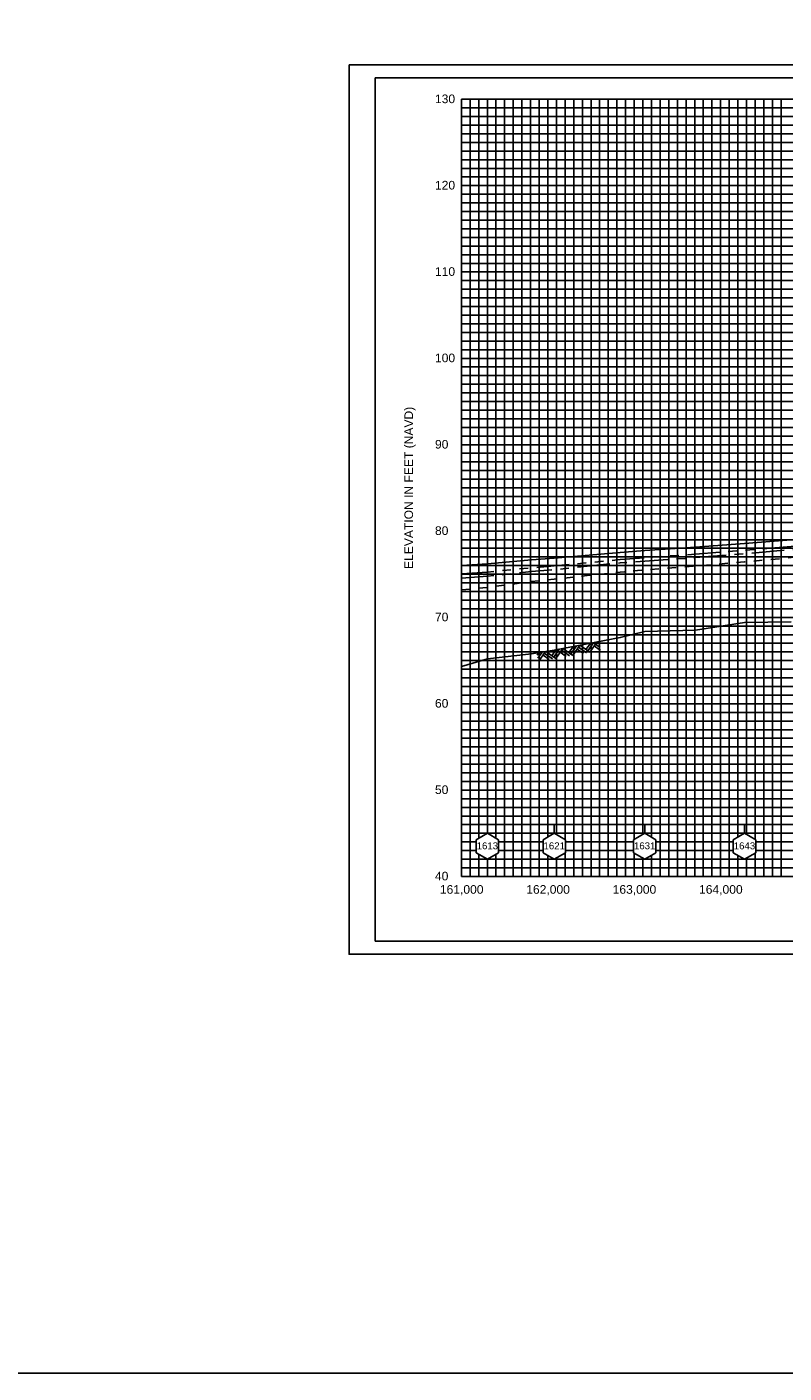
# Model space of a CAD drawing. Header units: inches. Extents: x 11.8 to 93.8, y 23.5 to 67.3.
# Tile 6 of 11: x 33.9 to 42.6, y 33.6 to 49.2. Entities that reach past the tile are written whole.
import ezdxf
from ezdxf.enums import TextEntityAlignment as Align

# ---------------------------------------------------------------- set-up
doc = ezdxf.new("R2010")
doc.units = ezdxf.units.IN
doc.header["$LTSCALE"] = 0.3
doc.header["$MEASUREMENT"] = 0
doc.set_wipeout_variables(frame=1)
for name, pattern in [('CENTER', [2, 1.25, -0.25, 0.25, -0.25]), ('DOT', [0.25, 0, -0.25]), ('HIDDEN', [0.375, 0.25, -0.125]), ('PHANTOM', [2.5, 1.25, -0.25, 0.25, -0.25, 0.25, -0.25])]:
    doc.linetypes.add(name, pattern=pattern)
doc.layers.get('0').update_dxf_attribs({"color": 3, "plot": 0})
for name, color, linetype in [('1', 5, 'Continuous'), ('2', 50, 'Continuous'), ('3', 9, 'DOT'), ('ROCK', 7, 'Continuous'), ('STREAM', 5, 'Continuous'), ('STRUCTURE', 30, 'Continuous'), ('TEXT', 255, 'Continuous'), ('WS10', 4, 'HIDDEN'), ('WS100', 5, 'PHANTOM'), ('WS50', 1, 'CENTER'), ('WS500', 1, 'Continuous'), ('XSEC', 7, 'Continuous')]:
    doc.layers.add(name, color=color, linetype=linetype)
doc.styles.add('ARIAL', font='ARIAL.TTF')
doc.styles.add('xs', font='ARIAL.TTF')

# ---------------------------------------------------------------- blocks, each defined once
blk = doc.blocks.new('wipeout')
blk.add_wipeout([(0, 0.15), (-0.129917, 0.075), (-0.129917, -0.075), (0, -0.15), (0.129917, -0.075), (0.129917, 0.075)])
blk = doc.blocks.new('xsec')
blk.add_line((0, 0.35), (0, 0.25))
blk.add_blockref('wipeout', (0, 0.1))
for p, q in [((-0.13, 0.175), (0, 0.25)), ((-0.13, 0.025), (-0.13, 0.175)), ((0.13, 0.175), (0, 0.25)), ((0, 0.25), (0, 0.25)), ((0.13, 0.025), (0.13, 0.175)), ((0, -0.05), (-0.13, 0.025)), ((0, -0.05), (0.13, 0.025))]:
    blk.add_line(p, q)
blk = doc.blocks.new('rock')
at = {"layer": 'STREAM'}
for p, q in [((0.171, 0.001), (0.147, -0.023)), ((0.209, 0.001), (0.147, -0.061)), ((0.247, 0.001), (0.147, -0.099)), ((0.251, 0.001), (0.351, -0.099)), ((0.375, 0.001), (0.313, -0.061)), ((0.413, 0.001), (0.332, -0.08)), ((0.451, 0.001), (0.351, -0.099)), ((0.451, 0.001), (0.551, -0.099)), ((0.575, 0.001), (0.513, -0.061)), ((0.613, 0.001), (0.532, -0.08)), ((0.651, 0.001), (0.551, -0.099)), ((0.651, 0.001), (0.751, -0.099)), ((0.776, 0.001), (0.713, -0.061)), ((0.813, 0.001), (0.732, -0.08)), ((0.851, 0.001), (0.751, -0.099)), ((0.851, 0.001), (0.88, -0.028)), ((0.211, -0.034), (0.275, -0.099)), ((0.23, -0.016), (0.313, -0.099)), ((0.413, -0.036), (0.475, -0.099)), ((0.432, -0.018), (0.513, -0.099)), ((0.613, -0.036), (0.676, -0.099)), ((0.632, -0.018), (0.713, -0.099)), ((0.813, -0.036), (0.876, -0.099)), ((0.832, -0.018), (0.88, -0.066))]:
    blk.add_line(p, q, dxfattribs=at)

msp = doc.modelspace()

# ---------------------------------------------------------------- linework, layer by layer
at = {"color": 252}
msp.add_lwpolyline([(37.586, 48.777), (53.686, 48.777), (53.686, 38.477), (37.586, 38.477)], close=True, dxfattribs=at)
at = {"layer": '1'}
for p, q in [((37.886, 48.627), (37.886, 38.627)), ((53.386, 48.627), (37.886, 48.627)), ((37.886, 38.627), (37.886, 38.627)), ((37.886, 38.627), (53.386, 38.627)), ((37.886, 38.627), (37.886, 38.627))]:
    msp.add_line(p, q, dxfattribs=at)
at = {"layer": '2', "color": 50}
for p, q in [((38.886, 39.377), (38.886, 48.377)), ((38.886, 48.377), (51.886, 48.377)), ((39.886, 39.377), (39.886, 48.377)), ((40.886, 39.377), (40.886, 48.377)), ((41.886, 39.377), (41.886, 48.377)), ((38.886, 46.377), (51.886, 46.377)), ((38.886, 45.377), (51.886, 45.377)), ((38.886, 44.377), (51.886, 44.377)), ((38.886, 43.377), (51.886, 43.377)), ((38.886, 42.377), (51.886, 42.377)), ((38.886, 41.377), (51.886, 41.377)), ((38.886, 40.377), (48.886, 40.377)), ((38.886, 39.377), (51.886, 39.377))]:
    msp.add_line(p, q, dxfattribs=at)
at = {"layer": '2', "color": 50, "linetype": 'Continuous'}
msp.add_line((38.886, 47.377), (51.886, 47.377), dxfattribs=at)
at = {"layer": '3', "color": 8, "linetype": 'Continuous'}
for p, q in [((38.986, 39.377), (38.986, 48.377)), ((39.086, 39.377), (39.086, 48.377)), ((39.186, 39.377), (39.186, 48.377)), ((39.286, 39.377), (39.286, 48.377)), ((39.386, 39.377), (39.386, 48.377)), ((39.486, 39.377), (39.486, 48.377)), ((39.586, 39.377), (39.586, 48.377)), ((39.686, 39.377), (39.686, 48.377)), ((39.786, 39.377), (39.786, 48.377)), ((39.986, 39.377), (39.986, 48.377)), ((40.086, 39.377), (40.086, 48.377)), ((40.186, 39.377), (40.186, 48.377)), ((40.286, 39.377), (40.286, 48.377)), ((40.386, 39.377), (40.386, 48.377)), ((40.486, 39.377), (40.486, 48.377)), ((40.586, 39.377), (40.586, 48.377)), ((40.686, 39.377), (40.686, 48.377)), ((40.786, 39.377), (40.786, 48.377)), ((40.986, 39.377), (40.986, 48.377)), ((41.086, 39.377), (41.086, 48.377)), ((41.186, 39.377), (41.186, 48.377)), ((41.286, 39.377), (41.286, 48.377)), ((41.386, 39.377), (41.386, 48.377)), ((41.486, 39.377), (41.486, 48.377)), ((41.586, 39.377), (41.586, 48.377)), ((41.686, 39.377), (41.686, 48.377)), ((41.786, 39.377), (41.786, 48.377)), ((41.986, 39.377), (41.986, 48.377)), ((42.086, 39.377), (42.086, 48.377)), ((42.186, 39.377), (42.186, 48.377)), ((42.286, 39.377), (42.286, 48.377)), ((42.386, 39.377), (42.386, 48.377)), ((42.486, 39.377), (42.486, 48.377)), ((42.586, 39.377), (42.586, 48.377)), ((38.886, 48.277), (51.886, 48.277)), ((38.886, 48.177), (51.886, 48.177)), ((38.886, 48.077), (51.886, 48.077)), ((38.886, 47.977), (51.886, 47.977)), ((38.886, 47.877), (51.886, 47.877)), ((38.886, 47.777), (51.886, 47.777)), ((38.886, 47.677), (51.886, 47.677)), ((38.886, 47.577), (51.886, 47.577)), ((38.886, 47.477), (51.886, 47.477)), ((38.886, 47.277), (51.886, 47.277)), ((38.886, 47.177), (51.886, 47.177)), ((38.886, 47.077), (51.886, 47.077)), ((38.886, 46.977), (51.886, 46.977)), ((38.886, 46.877), (51.886, 46.877)), ((38.886, 46.777), (51.886, 46.777)), ((38.886, 46.677), (51.886, 46.677)), ((38.886, 46.577), (51.886, 46.577)), ((38.886, 46.477), (51.886, 46.477)), ((38.886, 46.277), (51.886, 46.277)), ((38.886, 46.177), (51.886, 46.177)), ((38.886, 46.077), (51.886, 46.077)), ((38.886, 45.977), (51.886, 45.977)), ((38.886, 45.877), (51.886, 45.877)), ((38.886, 45.777), (51.886, 45.777)), ((38.886, 45.677), (51.886, 45.677)), ((38.886, 45.577), (51.886, 45.577)), ((38.886, 45.477), (51.886, 45.477)), ((38.886, 45.277), (51.886, 45.277)), ((38.886, 45.177), (51.886, 45.177)), ((38.886, 45.077), (51.886, 45.077)), ((38.886, 44.977), (51.886, 44.977)), ((38.886, 44.877), (51.886, 44.877)), ((38.886, 44.777), (51.886, 44.777)), ((38.886, 44.677), (51.886, 44.677)), ((38.886, 44.577), (51.886, 44.577)), ((38.886, 44.477), (51.886, 44.477)), ((38.886, 44.277), (51.886, 44.277)), ((38.886, 44.177), (51.886, 44.177)), ((38.886, 44.077), (51.886, 44.077)), ((38.886, 43.977), (51.886, 43.977)), ((38.886, 43.877), (51.886, 43.877)), ((38.886, 43.777), (51.886, 43.777)), ((38.886, 43.677), (51.886, 43.677)), ((38.886, 43.577), (51.886, 43.577)), ((38.886, 43.477), (51.886, 43.477)), ((38.886, 43.277), (51.886, 43.277)), ((38.886, 43.177), (51.886, 43.177)), ((38.886, 43.077), (51.886, 43.077)), ((38.886, 42.977), (51.886, 42.977)), ((38.886, 42.877), (51.886, 42.877)), ((38.886, 42.777), (51.886, 42.777)), ((38.886, 42.677), (51.886, 42.677)), ((38.886, 42.577), (51.886, 42.577)), ((38.886, 42.477), (51.886, 42.477)), ((38.886, 42.277), (51.886, 42.277)), ((38.886, 42.177), (51.886, 42.177)), ((38.886, 42.077), (51.886, 42.077)), ((38.886, 41.977), (51.886, 41.977)), ((38.886, 41.877), (51.886, 41.877)), ((38.886, 41.777), (51.886, 41.777)), ((38.886, 41.677), (51.886, 41.677)), ((38.886, 41.577), (51.886, 41.577)), ((38.886, 41.477), (51.886, 41.477)), ((38.886, 41.277), (48.886, 41.277)), ((38.886, 41.177), (48.886, 41.177)), ((38.886, 41.077), (48.886, 41.077)), ((38.886, 40.977), (48.886, 40.977)), ((38.886, 40.877), (48.886, 40.877)), ((38.886, 40.777), (48.886, 40.777)), ((38.886, 40.677), (48.886, 40.677)), ((38.886, 40.577), (48.886, 40.577)), ((38.886, 40.477), (48.886, 40.477)), ((38.886, 40.277), (48.886, 40.277)), ((38.886, 40.177), (48.886, 40.177)), ((38.886, 40.077), (48.886, 40.077)), ((38.886, 39.977), (48.886, 39.977)), ((38.886, 39.877), (48.886, 39.877)), ((38.886, 39.777), (48.886, 39.777)), ((38.886, 39.677), (48.886, 39.677)), ((38.886, 39.577), (48.886, 39.577)), ((38.886, 39.477), (48.886, 39.477))]:
    msp.add_line(p, q, dxfattribs=at)
at = {"layer": 'STREAM', "flags": 128}
msp.add_lwpolyline([(38.886, 41.81), (39.187, 41.897), (39.699, 41.955), (39.961, 41.997), (40.725, 42.144), (41.008, 42.213), (41.596, 42.23), (42.163, 42.317), (42.703, 42.324)], dxfattribs=at)
at = {"layer": 'STRUCTURE'}
msp.add_lwpolyline([(11.796, 54.359), (55.917, 54.359), (55.917, 33.626), (11.796, 33.626)], close=True, dxfattribs=at)
at = {"layer": 'WS10', "flags": 128}
msp.add_lwpolyline([(38.886, 42.696), (39.187, 42.724), (39.699, 42.793), (39.961, 42.821), (40.725, 42.901), (41.008, 42.927), (41.596, 42.971), (42.163, 43.02), (42.703, 43.069), (43.05, 43.103), (43.891, 43.158), (44.443, 43.181), (44.955, 43.211), (44.998, 43.231), (45.027, 43.245), (45.077, 43.245), (45.65, 43.274), (46.057, 43.284), (46.513, 43.3), (47.236, 43.328), (47.67, 43.343), (48.096, 43.359), (48.451, 43.378), (49.261, 43.416), (49.617, 43.431), (50.209, 43.47)], dxfattribs=at)
at = {"layer": 'WS100', "flags": 128}
msp.add_lwpolyline([(38.886, 42.883), (39.187, 42.902), (39.699, 42.952), (39.961, 42.973), (40.725, 43.047), (41.008, 43.068), (41.596, 43.109), (42.163, 43.155), (42.703, 43.2), (43.05, 43.233), (43.891, 43.284), (44.443, 43.308), (44.955, 43.342), (44.998, 43.365), (45.027, 43.381), (45.077, 43.381), (45.65, 43.425), (46.057, 43.437), (46.513, 43.453), (47.236, 43.481), (47.67, 43.497), (48.096, 43.513), (48.451, 43.53), (49.261, 43.565), (49.617, 43.578), (50.209, 43.616)], dxfattribs=at)
at = {"layer": 'WS50', "flags": 128}
msp.add_lwpolyline([(38.886, 42.832), (39.187, 42.853), (39.699, 42.907), (39.961, 42.93), (40.725, 43.008), (41.008, 43.029), (41.596, 43.069), (42.163, 43.115), (42.703, 43.162), (43.05, 43.194), (43.891, 43.247), (44.443, 43.271), (44.955, 43.305), (44.998, 43.348), (45.027, 43.377), (45.077, 43.377), (45.65, 43.409), (46.057, 43.418), (46.513, 43.431), (47.236, 43.454), (47.67, 43.468), (48.096, 43.483), (48.451, 43.498), (49.261, 43.53), (49.617, 43.542), (50.209, 43.578)], dxfattribs=at)
at = {"layer": 'WS500', "flags": 128}
msp.add_lwpolyline([(38.886, 42.98), (39.187, 42.997), (39.699, 43.042), (39.961, 43.062), (40.725, 43.129), (41.008, 43.15), (41.596, 43.19), (42.163, 43.232), (42.703, 43.275)], dxfattribs=at)

# ---------------------------------------------------------------- block references
at = {"layer": 'ROCK', "rotation": 10.16515159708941}
msp.add_blockref('rock', (39.615, 41.938), dxfattribs=at)

# ---------------------------------------------------------------- texts
at = {"layer": 'TEXT', "style": 'ARIAL'}
for s, p in [(' 130', (38.541, 48.332)), (' 120', (38.541, 47.332)), (' 110', (38.541, 46.332)), (' 100', (38.541, 45.332)), (' 90', (38.541, 44.332)), (' 80', (38.541, 43.332)), (' 70', (38.541, 42.332)), (' 60', (38.541, 41.332)), (' 50', (38.541, 40.332)), (' 40', (38.541, 39.332))]:
    msp.add_text(s, height=0.1, dxfattribs=at).set_placement(p)
msp.add_text('ELEVATION IN FEET (NAVD)', height=0.1, rotation=90, dxfattribs=at).set_placement((38.326, 43.877), align=Align.CENTER)
for s, p in [('161,000', (38.889, 39.177)), ('162,000', (39.889, 39.177)), ('163,000', (40.889, 39.177)), ('164,000', (41.889, 39.177))]:
    msp.add_text(s, height=0.1, dxfattribs=at).set_placement(p, align=Align.CENTER)

# ---------------------------------------------------------------- next in the draw order: block references
at = {"layer": 'XSEC', "color": 3}
for p in [(39.187, 39.627), (39.961, 39.627), (41.008, 39.627), (42.163, 39.627)]:
    msp.add_blockref('xsec', p, dxfattribs=at)

# ---------------------------------------------------------------- next in the draw order: texts
at = {"layer": 'TEXT', "style": 'xs'}
for s, p in [('1613', (39.062, 39.692)), ('1621', (39.836, 39.692)), ('1631', (40.883, 39.692)), ('1643', (42.038, 39.692))]:
    msp.add_text(s, height=0.08, dxfattribs=at).set_placement(p)

doc.saveas('drawing.dxf')
